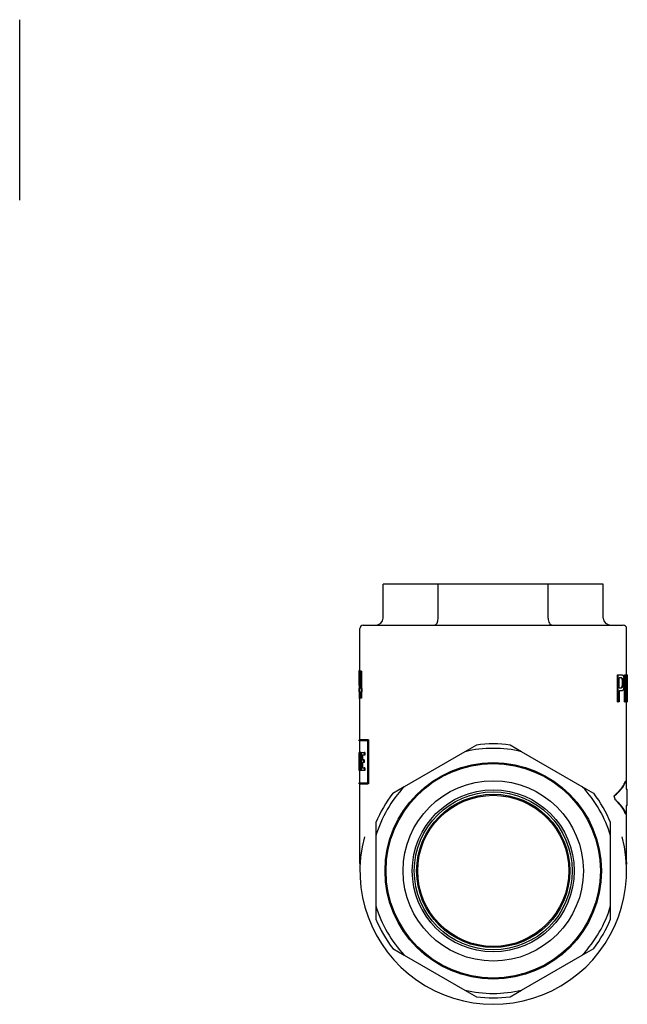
# Model space of a CAD drawing. Header units: millimetres. Extents: x -36 to 3560, y 57 to 354.
# Tile 6 of 6: x 287 to 376, y 202 to 347. Entities that reach past the tile are written whole.
import ezdxf

# ---------------------------------------------------------------- set-up
doc = ezdxf.new("R2010")
doc.units = ezdxf.units.MM
doc.layers.add('DETAIL', color=2, linetype='Continuous')

msp = doc.modelspace()

# ---------------------------------------------------------------- linework, layer by layer
at = {"layer": 'DETAIL'}
for p, q in [((286.62, 320.56), (286.62, 347.06)), ((348.14, 264.11), (340.06, 264.11)), ((340.06, 259.11), (340.06, 264.11)), ((364.31, 264.11), (348.14, 264.11)), ((348.14, 259.11), (348.14, 264.11)), ((372.39, 264.11), (364.31, 264.11)), ((364.31, 259.11), (364.31, 264.11)), ((372.39, 259.11), (372.39, 264.11)), ((336.62, 251.44), (336.62, 257.61)), ((337.12, 258.11), (375.32, 258.11)), ((375.82, 250.82), (375.82, 257.61)), ((336.52, 251.44), (336.53, 251.44)), ((336.52, 249.25), (336.52, 250.66)), ((336.63, 251.44), (336.53, 251.44)), ((336.67, 250.58), (336.67, 248.78)), ((336.68, 251.37), (336.74, 251.37)), ((336.84, 251.37), (336.74, 251.37)), ((336.74, 251.37), (336.74, 248.78)), ((336.84, 251.37), (336.84, 248.78)), ((374.46, 246.82), (374.46, 250.82)), ((374.46, 250.82), (374.56, 250.82)), ((374.56, 246.82), (374.56, 250.82)), ((374.56, 250.82), (375.06, 250.82)), ((374.74, 248.92), (374.74, 250.35)), ((375.07, 250.35), (374.74, 250.35)), ((375.49, 246.82), (375.49, 250.82)), ((375.49, 250.82), (375.59, 250.82)), ((375.59, 246.82), (375.59, 250.82)), ((375.59, 250.82), (375.68, 250.82)), ((375.8, 249.52), (375.8, 250.82)), ((375.8, 250.82), (375.9, 250.82)), ((375.82, 250.84), (375.86, 250.84)), ((375.9, 247.68), (375.9, 250.82)), ((375.9, 250.82), (375.92, 250.82)), ((375.92, 250.82), (375.92, 246.82)), ((374.74, 248.92), (375.07, 248.92)), ((375.67, 249.96), (375.67, 246.82)), ((375.92, 249.68), (375.92, 249.68)), ((336.53, 248.33), (336.53, 248.78)), ((336.67, 248.33), (336.53, 248.33)), ((336.56, 248.78), (336.67, 248.78)), ((336.62, 241.28), (336.62, 248.33)), ((336.67, 247.37), (336.67, 248.33)), ((336.74, 247.37), (336.67, 247.37)), ((336.74, 248.78), (336.83, 248.78)), ((336.83, 248.33), (336.74, 248.33)), ((336.74, 248.33), (336.74, 247.37)), ((336.84, 247.37), (336.74, 247.37)), ((336.92, 248.78), (336.83, 248.78)), ((336.83, 248.78), (336.83, 248.33)), ((336.92, 248.33), (336.83, 248.33)), ((336.84, 248.33), (336.84, 247.37)), ((336.92, 248.78), (336.92, 248.33)), ((375.07, 248.45), (374.74, 248.45)), ((374.74, 248.45), (374.74, 246.82)), ((336.62, 247.3), (336.53, 247.3)), ((374.46, 246.82), (374.56, 246.82)), ((374.74, 246.82), (374.56, 246.82)), ((375.49, 246.82), (375.59, 246.82)), ((375.67, 246.82), (375.59, 246.82)), ((375.8, 246.82), (375.9, 246.82)), ((375.82, 234), (375.82, 246.82)), ((375.92, 246.82), (375.9, 246.82)), ((375.92, 247.16), (375.92, 247.16)), ((375.92, 246.82), (375.92, 246.82)), ((336.52, 241.13), (336.52, 241.28)), ((337.76, 241.13), (336.52, 241.13)), ((337.81, 241.28), (336.53, 241.28)), ((336.62, 239.38), (336.62, 241.13)), ((337.76, 241.13), (337.76, 234.93)), ((337.91, 241.28), (337.81, 241.28)), ((337.81, 234.78), (337.81, 241.28)), ((337.91, 241.28), (337.91, 234.78)), ((353.74, 240.49), (352.05, 239.52)), ((360.39, 239.52), (358.71, 240.49)), ((336.53, 239.38), (336.55, 239.38)), ((336.53, 236.76), (336.53, 239.38)), ((336.64, 239.38), (336.55, 239.38)), ((336.64, 237.65), (336.64, 239.39)), ((336.64, 239.39), (336.7, 239.39)), ((336.79, 239.39), (336.7, 239.39)), ((336.7, 239.39), (336.7, 236.76)), ((336.79, 239.39), (336.79, 236.76)), ((336.84, 239.38), (337.24, 239.38)), ((336.84, 236.75), (336.84, 239.38)), ((337.24, 238.99), (336.92, 238.99)), ((336.92, 238.99), (336.92, 238.33)), ((337.02, 238.99), (337.02, 238.33)), ((337.34, 239.38), (337.24, 239.38)), ((337.24, 239.38), (337.24, 238.99)), ((337.34, 238.99), (337.24, 238.99)), ((337.34, 239.38), (337.34, 238.99)), ((352.05, 239.52), (343.14, 234.37)), ((369.3, 234.37), (360.39, 239.52)), ((336.55, 238.58), (336.55, 236.76)), ((336.92, 238.33), (337.15, 238.33)), ((337.15, 237.95), (336.92, 237.95)), ((336.92, 237.95), (336.92, 237.14)), ((337.02, 237.95), (337.02, 237.14)), ((337.25, 238.33), (337.15, 238.33)), ((337.15, 238.33), (337.15, 237.95)), ((337.25, 237.95), (337.15, 237.95)), ((337.25, 238.33), (337.25, 237.95)), ((336.52, 236.76), (336.52, 236.87)), ((336.53, 236.76), (336.52, 236.76)), ((336.52, 236.76), (336.52, 236.76)), ((336.55, 236.76), (336.53, 236.76)), ((336.64, 236.76), (336.55, 236.76)), ((336.62, 234.93), (336.62, 236.76)), ((336.7, 236.76), (336.64, 236.76)), ((336.79, 236.76), (336.7, 236.76)), ((337.27, 236.75), (336.84, 236.75)), ((336.92, 237.14), (337.27, 237.14)), ((337.36, 237.14), (337.27, 237.14)), ((337.27, 237.14), (337.27, 236.75)), ((337.36, 236.75), (337.27, 236.75)), ((337.36, 237.14), (337.36, 236.75)), ((336.52, 234.93), (337.76, 234.93)), ((336.52, 234.78), (336.52, 234.93)), ((336.53, 234.78), (337.81, 234.78)), ((336.62, 223.31), (336.62, 234.78)), ((337.91, 234.78), (337.81, 234.78)), ((343.14, 234.37), (341.46, 233.4)), ((370.99, 233.4), (369.3, 234.37)), ((375.64, 235.2), (375.74, 235.2)), ((375.74, 235.2), (375.74, 234)), ((375.74, 234), (375.92, 234)), ((375.92, 231.6), (375.92, 234)), ((375.92, 231.6), (375.74, 231.6)), ((375.74, 231.6), (375.74, 230.4)), ((375.82, 223.31), (375.82, 231.6)), ((375.64, 230.4), (375.74, 230.4)), ((338.97, 229.1), (338.97, 227.15)), ((373.47, 227.15), (373.47, 229.1)), ((338.97, 227.15), (338.97, 216.86)), ((373.47, 216.86), (373.47, 227.15)), ((338.97, 216.86), (338.97, 214.92)), ((373.47, 214.92), (373.47, 216.86)), ((341.46, 210.61), (343.14, 209.64)), ((369.3, 209.64), (370.99, 210.61)), ((343.14, 209.64), (352.05, 204.5)), ((360.39, 204.5), (369.3, 209.64)), ((352.05, 204.5), (353.74, 203.52)), ((358.71, 203.52), (360.39, 204.5))]:
    msp.add_line(p, q, dxfattribs=at)
at = {"layer": 'DETAIL', "flags": 128}
for points in [[(336.52, 250.66), (336.52, 250.7), (336.52, 250.73), (336.52, 250.76), (336.52, 250.79), (336.52, 250.82), (336.52, 250.86), (336.52, 250.89), (336.52, 250.92), (336.52, 250.95), (336.52, 250.99), (336.52, 251.02), (336.52, 251.05), (336.52, 251.08), (336.52, 251.11), (336.52, 251.15), (336.52, 251.18), (336.52, 251.21), (336.52, 251.24), (336.52, 251.28), (336.52, 251.31), (336.52, 251.34), (336.52, 251.37), (336.52, 251.41), (336.52, 251.44)], [(336.53, 251.44), (336.53, 251.27), (336.53, 251.09), (336.53, 250.92), (336.53, 250.75), (336.53, 250.58), (336.53, 250.4), (336.52, 250.23), (336.52, 250.06), (336.52, 249.89), (336.52, 249.71), (336.52, 249.54), (336.52, 249.37), (336.52, 249.2), (336.52, 249.03), (336.52, 248.85), (336.52, 248.68), (336.52, 248.51), (336.52, 248.34), (336.52, 248.16), (336.53, 247.99), (336.53, 247.82), (336.53, 247.65), (336.53, 247.48), (336.53, 247.3)], [(336.53, 248.78), (336.54, 248.89), (336.54, 248.99), (336.54, 249.1), (336.55, 249.21), (336.55, 249.32), (336.56, 249.43), (336.56, 249.53), (336.57, 249.64), (336.57, 249.75), (336.58, 249.86), (336.58, 249.97), (336.59, 250.07), (336.59, 250.18), (336.6, 250.29), (336.61, 250.4), (336.61, 250.51), (336.62, 250.61), (336.63, 250.72), (336.64, 250.83), (336.65, 250.94), (336.66, 251.05), (336.66, 251.15), (336.67, 251.26), (336.68, 251.37)], [(336.56, 248.78), (336.56, 248.85), (336.56, 248.93), (336.57, 249), (336.57, 249.08), (336.57, 249.15), (336.58, 249.23), (336.58, 249.31), (336.59, 249.38), (336.59, 249.46), (336.6, 249.53), (336.6, 249.61), (336.6, 249.68), (336.61, 249.76), (336.61, 249.83), (336.62, 249.91), (336.62, 249.98), (336.63, 250.06), (336.64, 250.13), (336.64, 250.21), (336.65, 250.28), (336.65, 250.36), (336.66, 250.43), (336.67, 250.51), (336.67, 250.58)], [(336.63, 251.44), (336.63, 251.41), (336.63, 251.37), (336.63, 251.34), (336.63, 251.31), (336.63, 251.28), (336.63, 251.25), (336.63, 251.22), (336.63, 251.18), (336.63, 251.15), (336.63, 251.12), (336.63, 251.09), (336.63, 251.06), (336.63, 251.03), (336.63, 250.99), (336.63, 250.96), (336.63, 250.93), (336.63, 250.9), (336.63, 250.87), (336.63, 250.84), (336.63, 250.8), (336.63, 250.77), (336.63, 250.74), (336.63, 250.71), (336.63, 250.68)], [(375.11, 250.31), (375.11, 250.32), (375.1, 250.32), (375.1, 250.32), (375.1, 250.33), (375.09, 250.33), (375.09, 250.33), (375.08, 250.33), (375.08, 250.33), (375.08, 250.34), (375.07, 250.34), (375.06, 250.34), (375.06, 250.34), (375.05, 250.34), (375.05, 250.34), (375.04, 250.35), (375.03, 250.35), (375.03, 250.35), (375.02, 250.35), (375.01, 250.35), (375.01, 250.35), (375, 250.35), (374.99, 250.35), (374.98, 250.35), (374.97, 250.35)], [(375.06, 250.82), (375.07, 250.82), (375.07, 250.82), (375.08, 250.82), (375.09, 250.82), (375.1, 250.82), (375.11, 250.82), (375.12, 250.82), (375.13, 250.82), (375.13, 250.82), (375.14, 250.82), (375.15, 250.82), (375.16, 250.81), (375.16, 250.81), (375.17, 250.81), (375.18, 250.81), (375.18, 250.81), (375.19, 250.8), (375.19, 250.8), (375.2, 250.8), (375.21, 250.8), (375.21, 250.79), (375.22, 250.79), (375.22, 250.79), (375.23, 250.78)], [(375.07, 250.35), (375.08, 250.35), (375.09, 250.35), (375.09, 250.35), (375.1, 250.35), (375.11, 250.35), (375.12, 250.35), (375.12, 250.35), (375.13, 250.35), (375.14, 250.35), (375.14, 250.34), (375.15, 250.34), (375.16, 250.34), (375.16, 250.34), (375.17, 250.34), (375.17, 250.34), (375.18, 250.33), (375.18, 250.33), (375.19, 250.33), (375.19, 250.33), (375.19, 250.33), (375.2, 250.32), (375.2, 250.32), (375.2, 250.32), (375.21, 250.31)], [(375.23, 249.65), (375.23, 249.69), (375.23, 249.73), (375.23, 249.77), (375.23, 249.81), (375.22, 249.85), (375.22, 249.88), (375.22, 249.92), (375.21, 249.95), (375.21, 249.99), (375.21, 250.02), (375.2, 250.05), (375.2, 250.08), (375.19, 250.11), (375.19, 250.14), (375.18, 250.16), (375.17, 250.19), (375.17, 250.21), (375.16, 250.23), (375.15, 250.25), (375.15, 250.26), (375.14, 250.28), (375.13, 250.29), (375.12, 250.3), (375.11, 250.31)], [(375.21, 250.31), (375.22, 250.3), (375.23, 250.29), (375.23, 250.28), (375.24, 250.26), (375.25, 250.25), (375.26, 250.23), (375.26, 250.21), (375.27, 250.19), (375.28, 250.16), (375.28, 250.14), (375.29, 250.11), (375.29, 250.08), (375.3, 250.05), (375.3, 250.02), (375.31, 249.99), (375.31, 249.95), (375.32, 249.92), (375.32, 249.88), (375.32, 249.85), (375.32, 249.81), (375.32, 249.77), (375.32, 249.73), (375.33, 249.69), (375.33, 249.65)], [(375.23, 250.78), (375.25, 250.77), (375.26, 250.75), (375.28, 250.73), (375.3, 250.71), (375.31, 250.69), (375.33, 250.66), (375.34, 250.63), (375.35, 250.6), (375.36, 250.56), (375.37, 250.52), (375.38, 250.48), (375.39, 250.43), (375.4, 250.38), (375.41, 250.33), (375.42, 250.27), (375.43, 250.21), (375.43, 250.15), (375.44, 250.08), (375.44, 250.02), (375.45, 249.95), (375.45, 249.88), (375.45, 249.81), (375.45, 249.74), (375.45, 249.66)], [(375.68, 250.82), (375.69, 250.69), (375.71, 250.56), (375.72, 250.43), (375.73, 250.3), (375.74, 250.17), (375.76, 250.04), (375.77, 249.91), (375.78, 249.78), (375.79, 249.65), (375.8, 249.51), (375.81, 249.38), (375.82, 249.25), (375.83, 249.12), (375.83, 248.99), (375.84, 248.86), (375.85, 248.73), (375.86, 248.6), (375.86, 248.47), (375.87, 248.34), (375.88, 248.21), (375.88, 248.08), (375.89, 247.94), (375.89, 247.81), (375.9, 247.68)], [(375.88, 250.82), (375.88, 250.82), (375.88, 250.83), (375.88, 250.83), (375.88, 250.83), (375.88, 250.83), (375.88, 250.83), (375.87, 250.83), (375.87, 250.83), (375.87, 250.83), (375.87, 250.83), (375.87, 250.83), (375.87, 250.83), (375.87, 250.84), (375.87, 250.84), (375.87, 250.84), (375.87, 250.84), (375.87, 250.84), (375.87, 250.84), (375.87, 250.84), (375.86, 250.84), (375.86, 250.84), (375.86, 250.84), (375.86, 250.84), (375.86, 250.84)], [(375.92, 249.68), (375.92, 249.72), (375.92, 249.75), (375.92, 249.78), (375.92, 249.81), (375.92, 249.84), (375.92, 249.88), (375.92, 249.91), (375.92, 249.94), (375.92, 249.97), (375.92, 249.99), (375.92, 250.02), (375.92, 250.05), (375.92, 250.08), (375.92, 250.11), (375.92, 250.13), (375.92, 250.16), (375.92, 250.18), (375.92, 250.21), (375.92, 250.23), (375.92, 250.26), (375.92, 250.28), (375.92, 250.31), (375.92, 250.33), (375.92, 250.35)], [(336.67, 249.11), (336.67, 249.1), (336.67, 249.08), (336.67, 249.07), (336.67, 249.05), (336.67, 249.04), (336.67, 249.03), (336.67, 249.01), (336.67, 249), (336.67, 248.99), (336.67, 248.97), (336.66, 248.96), (336.66, 248.94), (336.66, 248.93), (336.66, 248.92), (336.66, 248.9), (336.66, 248.89), (336.66, 248.88), (336.66, 248.86), (336.66, 248.85), (336.66, 248.83), (336.66, 248.82), (336.66, 248.81), (336.66, 248.79), (336.66, 248.78)], [(374.98, 248.92), (375, 248.92), (375.02, 248.93), (375.04, 248.93), (375.06, 248.94), (375.08, 248.95), (375.1, 248.97), (375.11, 248.99), (375.13, 249.01), (375.14, 249.03), (375.15, 249.05), (375.17, 249.08), (375.18, 249.11), (375.18, 249.14), (375.19, 249.18), (375.2, 249.22), (375.21, 249.26), (375.21, 249.3), (375.22, 249.34), (375.22, 249.39), (375.22, 249.44), (375.23, 249.49), (375.23, 249.54), (375.23, 249.59), (375.23, 249.65)], [(375.45, 249.66), (375.45, 249.58), (375.45, 249.5), (375.45, 249.42), (375.44, 249.34), (375.44, 249.27), (375.43, 249.19), (375.43, 249.12), (375.42, 249.06), (375.41, 248.99), (375.4, 248.92), (375.39, 248.86), (375.38, 248.8), (375.37, 248.75), (375.35, 248.69), (375.33, 248.65), (375.31, 248.61), (375.29, 248.57), (375.27, 248.54), (375.24, 248.51), (375.21, 248.49), (375.18, 248.47), (375.15, 248.46), (375.11, 248.45), (375.07, 248.45)], [(375.33, 249.65), (375.33, 249.59), (375.32, 249.54), (375.32, 249.49), (375.32, 249.44), (375.32, 249.39), (375.31, 249.34), (375.31, 249.3), (375.3, 249.26), (375.3, 249.22), (375.29, 249.18), (375.28, 249.14), (375.27, 249.11), (375.26, 249.08), (375.25, 249.05), (375.24, 249.03), (375.23, 249.01), (375.21, 248.99), (375.2, 248.97), (375.18, 248.95), (375.16, 248.94), (375.14, 248.93), (375.12, 248.93), (375.1, 248.92), (375.07, 248.92)], [(375.9, 246.82), (375.89, 246.95), (375.89, 247.09), (375.88, 247.22), (375.88, 247.35), (375.87, 247.48), (375.86, 247.61), (375.85, 247.74), (375.85, 247.87), (375.84, 248), (375.83, 248.13), (375.82, 248.26), (375.81, 248.39), (375.8, 248.52), (375.79, 248.66), (375.78, 248.79), (375.77, 248.92), (375.76, 249.05), (375.75, 249.18), (375.74, 249.31), (375.73, 249.44), (375.71, 249.57), (375.7, 249.7), (375.69, 249.83), (375.67, 249.96)], [(375.8, 246.82), (375.79, 246.91), (375.79, 247), (375.79, 247.08), (375.78, 247.17), (375.78, 247.26), (375.78, 247.35), (375.77, 247.43), (375.77, 247.52), (375.76, 247.61), (375.76, 247.69), (375.75, 247.78), (375.75, 247.87), (375.74, 247.96), (375.74, 248.04), (375.73, 248.13), (375.73, 248.22), (375.72, 248.3), (375.71, 248.39), (375.71, 248.48), (375.7, 248.57), (375.7, 248.65), (375.69, 248.74), (375.68, 248.83), (375.67, 248.91)], [(375.92, 249.66), (375.92, 249.66), (375.92, 249.66), (375.92, 249.66), (375.92, 249.66), (375.92, 249.67), (375.92, 249.67), (375.92, 249.67), (375.92, 249.67), (375.92, 249.67), (375.92, 249.67), (375.92, 249.67), (375.92, 249.67), (375.92, 249.67), (375.92, 249.67), (375.92, 249.67), (375.92, 249.68), (375.92, 249.68), (375.92, 249.68), (375.92, 249.68), (375.92, 249.68), (375.92, 249.68), (375.92, 249.68), (375.92, 249.68), (375.92, 249.68)], [(375.92, 247.16), (375.92, 247.18), (375.92, 247.2), (375.92, 247.22), (375.92, 247.24), (375.92, 247.26), (375.92, 247.28), (375.92, 247.3), (375.92, 247.31), (375.92, 247.33), (375.92, 247.35), (375.92, 247.37), (375.92, 247.39), (375.92, 247.41), (375.92, 247.43), (375.92, 247.44), (375.92, 247.46), (375.92, 247.48), (375.92, 247.5), (375.92, 247.52), (375.92, 247.54), (375.92, 247.56), (375.92, 247.57), (375.92, 247.59), (375.92, 247.61)], [(375.92, 246.82), (375.92, 246.84), (375.92, 246.85), (375.92, 246.87), (375.92, 246.88), (375.92, 246.9), (375.92, 246.91), (375.92, 246.93), (375.92, 246.94), (375.92, 246.95), (375.92, 246.97), (375.92, 246.98), (375.92, 247), (375.92, 247.01), (375.92, 247.03), (375.92, 247.04), (375.92, 247.05), (375.92, 247.07), (375.92, 247.08), (375.92, 247.1), (375.92, 247.11), (375.92, 247.12), (375.92, 247.14), (375.92, 247.15), (375.92, 247.16)], [(336.55, 239.38), (336.55, 239.31), (336.55, 239.23), (336.56, 239.16), (336.56, 239.09), (336.56, 239.02), (336.57, 238.95), (336.57, 238.87), (336.57, 238.8), (336.58, 238.73), (336.58, 238.66), (336.58, 238.59), (336.59, 238.51), (336.59, 238.44), (336.6, 238.37), (336.6, 238.3), (336.6, 238.23), (336.61, 238.15), (336.61, 238.08), (336.62, 238.01), (336.62, 237.94), (336.63, 237.86), (336.63, 237.79), (336.64, 237.72), (336.64, 237.65)], [(336.53, 238.61), (336.53, 238.54), (336.53, 238.46), (336.53, 238.38), (336.53, 238.31), (336.53, 238.23), (336.53, 238.15), (336.53, 238.07), (336.53, 238), (336.53, 237.92), (336.53, 237.84), (336.52, 237.76), (336.52, 237.69), (336.52, 237.61), (336.52, 237.53), (336.52, 237.46), (336.52, 237.38), (336.52, 237.3), (336.52, 237.22), (336.52, 237.15), (336.52, 237.07), (336.52, 236.99), (336.52, 236.92), (336.52, 236.84), (336.52, 236.76)], [(336.64, 236.76), (336.64, 236.84), (336.63, 236.91), (336.63, 236.99), (336.62, 237.06), (336.62, 237.14), (336.61, 237.22), (336.61, 237.29), (336.6, 237.37), (336.6, 237.44), (336.6, 237.52), (336.59, 237.6), (336.59, 237.67), (336.58, 237.75), (336.58, 237.82), (336.58, 237.9), (336.57, 237.97), (336.57, 238.05), (336.57, 238.13), (336.56, 238.2), (336.56, 238.28), (336.56, 238.35), (336.55, 238.43), (336.55, 238.51), (336.55, 238.58)], [(374, 232.99), (374.11, 233.08), (374.21, 233.17), (374.31, 233.26), (374.41, 233.36), (374.51, 233.45), (374.6, 233.54), (374.69, 233.63), (374.78, 233.72), (374.86, 233.82), (374.94, 233.91), (375.02, 234), (375.1, 234.09), (375.17, 234.19), (375.24, 234.28), (375.3, 234.37), (375.36, 234.46), (375.42, 234.55), (375.48, 234.65), (375.53, 234.74), (375.58, 234.83), (375.62, 234.92), (375.67, 235.01), (375.71, 235.11), (375.74, 235.2)], [(374.44, 233.47), (374.51, 233.54), (374.58, 233.61), (374.65, 233.68), (374.71, 233.76), (374.78, 233.83), (374.84, 233.9), (374.9, 233.97), (374.96, 234.04), (375.02, 234.12), (375.07, 234.19), (375.13, 234.26), (375.18, 234.33), (375.23, 234.41), (375.28, 234.48), (375.32, 234.55), (375.36, 234.62), (375.41, 234.69), (375.45, 234.77), (375.48, 234.84), (375.52, 234.91), (375.55, 234.98), (375.58, 235.05), (375.61, 235.13), (375.64, 235.2)], [(374, 232.99), (374.01, 233.01), (374.03, 233.03), (374.05, 233.05), (374.06, 233.07), (374.08, 233.09), (374.1, 233.11), (374.12, 233.13), (374.13, 233.15), (374.15, 233.17), (374.17, 233.19), (374.19, 233.21), (374.2, 233.23), (374.22, 233.25), (374.24, 233.27), (374.26, 233.29), (374.28, 233.31), (374.3, 233.33), (374.32, 233.35), (374.34, 233.37), (374.36, 233.39), (374.38, 233.41), (374.4, 233.43), (374.42, 233.45), (374.44, 233.47)], [(374.16, 232.47), (374.16, 232.49), (374.15, 232.51), (374.14, 232.53), (374.14, 232.56), (374.13, 232.58), (374.12, 232.6), (374.12, 232.62), (374.11, 232.64), (374.1, 232.66), (374.1, 232.69), (374.09, 232.71), (374.08, 232.73), (374.07, 232.75), (374.07, 232.77), (374.06, 232.79), (374.05, 232.81), (374.05, 232.84), (374.04, 232.86), (374.03, 232.88), (374.03, 232.9), (374.02, 232.92), (374.01, 232.94), (374.01, 232.97), (374, 232.99)], [(374.88, 231.66), (374.85, 231.69), (374.82, 231.73), (374.79, 231.76), (374.76, 231.79), (374.73, 231.83), (374.7, 231.86), (374.67, 231.9), (374.64, 231.93), (374.61, 231.96), (374.59, 232), (374.56, 232.03), (374.53, 232.06), (374.5, 232.1), (374.47, 232.13), (374.44, 232.17), (374.41, 232.2), (374.38, 232.23), (374.35, 232.27), (374.32, 232.3), (374.29, 232.33), (374.26, 232.37), (374.23, 232.4), (374.19, 232.43), (374.16, 232.47)], [(375.74, 230.4), (375.71, 230.48), (375.67, 230.57), (375.63, 230.66), (375.59, 230.74), (375.54, 230.83), (375.5, 230.92), (375.45, 231), (375.39, 231.09), (375.34, 231.17), (375.28, 231.26), (375.22, 231.35), (375.15, 231.43), (375.08, 231.52), (375.01, 231.61), (374.94, 231.69), (374.87, 231.78), (374.79, 231.86), (374.71, 231.95), (374.62, 232.04), (374.54, 232.12), (374.45, 232.21), (374.35, 232.3), (374.26, 232.38), (374.16, 232.47)], [(375.64, 230.4), (375.62, 230.45), (375.6, 230.5), (375.58, 230.56), (375.56, 230.61), (375.53, 230.66), (375.51, 230.71), (375.48, 230.77), (375.45, 230.82), (375.42, 230.87), (375.4, 230.92), (375.36, 230.98), (375.33, 231.03), (375.3, 231.08), (375.27, 231.13), (375.23, 231.19), (375.2, 231.24), (375.16, 231.29), (375.12, 231.34), (375.08, 231.39), (375.04, 231.45), (375, 231.5), (374.96, 231.55), (374.92, 231.6), (374.88, 231.66)], [(336.65, 222.97), (336.63, 223.13), (336.62, 223.31)], [(375.82, 223.31), (375.82, 223.13), (375.8, 222.97)]]:
    msp.add_lwpolyline(points, dxfattribs=at)
at = {"layer": 'DETAIL'}
for radius in [15.9, 15.75, 13.25, 11.9, 11.6, 11.26, 11.1]:
    msp.add_circle((356.22, 222.01), radius, dxfattribs=at)
for centre, radius, start, end in [((337.12, 257.61), 0.5, 90, 180), ((375.32, 257.61), 0.5, 0, 90), ((356.22, 222.01), 18.65, 82.3417, 97.6583), ((356.22, 222.01), 18, 76.5978, 103.4022), ((356.22, 222.01), 18, 136.5978, 163.4022), ((356.22, 222.01), 18, 16.5978, 43.4022), ((356.22, 222.01), 18.65, 142.3417, 157.6583), ((356.22, 222.01), 18.65, 22.3417, 37.6583), ((356.22, 222.01), 19.6, 165.1476, 14.8524), ((356.22, 222.01), 18, 196.5978, 223.4022), ((356.22, 222.01), 18, 316.5978, 343.4022), ((356.22, 222.01), 18.65, 202.3417, 217.6583), ((356.22, 222.01), 18.65, 322.3417, 337.6583), ((356.22, 222.01), 18, 256.5978, 283.4022), ((356.22, 222.01), 18.65, 262.3417, 277.6583)]:
    msp.add_arc(centre, radius, start, end, dxfattribs=at)
for centre, major_axis, ratio, start_param, end_param in [((338.9, 259.11), (1.15, 0), 0.866025, 4.712389, 6.283185), ((347.56, 259.11), (0, 1), 0.57735, 3.141593, 4.712389), ((364.88, 259.11), (0, 1), 0.57735, 1.570796, 3.141593), ((373.54, 259.11), (-1.15, 0), 0.866025, 0, 1.570796)]:
    msp.add_ellipse(centre, major_axis=major_axis, ratio=ratio, start_param=start_param, end_param=end_param, dxfattribs=at)

doc.saveas('drawing.dxf')
